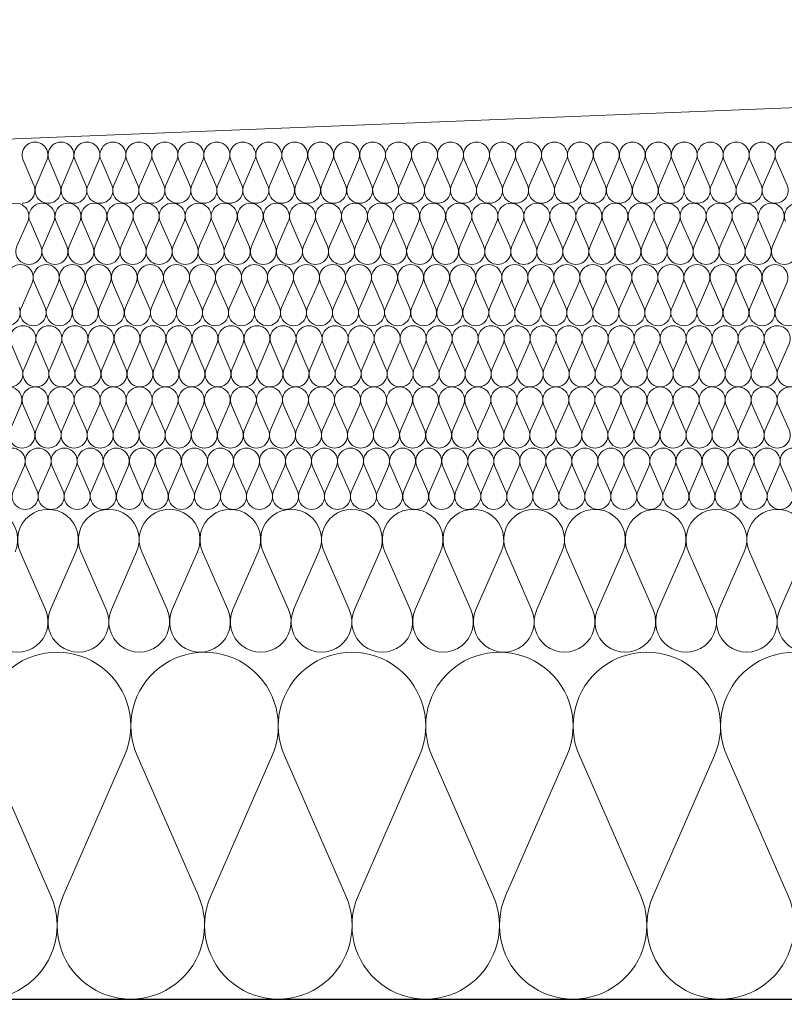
# Model space of a CAD drawing. Extents: x -686885 to -413214, y -23370 to 153194.
# Tile 15 of 145: x -655101 to -654726, y -7972 to -7490. Entities that reach past the tile are written whole.
import ezdxf

# ---------------------------------------------------------------- set-up
doc = ezdxf.new("R2010")
doc.units = 0
doc.header["$MEASUREMENT"] = 0
for name, color, linetype, lineweight in [('Arch stropy_Nr_Pióra__1', 7, 'Continuous', 25), ('INWENT KONST. DREWNIANA_Nr_Pióra__21', 7, 'Continuous', 9), ('INWENT WYMIARY_Nr_Pióra__21', 7, 'Continuous', 9), ('INWENT WYMIARY_Nr_Pióra__5', 7, 'Continuous', 13)]:
    doc.layers.add(name, color=color, linetype=linetype, lineweight=lineweight)
doc.layers.add('Inwent Izolacje', color=7, linetype='Continuous')
doc.layers.add('INWENT WYMIARY', color=7, linetype='Continuous')
doc.layers.add('Inwent Izolacje_Nr_Pióra__2', color=7, linetype='Continuous', lineweight=13, true_color=0x7f7f7f)
doc.styles.add('GENERATED_STYLE_1', font='txt')
doc.dimstyles.new('GENERATED_STYLE__9', dxfattribs={"dimtxt": 160.000002, "dimasz": 110.144928, "dimexe": 0.18, "dimexo": 40, "dimgap": 0.09, "dimtad": 1, "dimtih": 1, "dimtoh": 1, "dimdec": 0, "dimzin": 0, "dimdsep": 46, "dimtxsty": 'GENERATED_STYLE_1', "dimblk": 'ARROWHEAD_5', "dimblk1": 'ARROWHEAD_5', "dimblk2": 'ARROWHEAD_5', "dimcen": 0.09, "dimclrd": 7, "dimclre": 7, "dimclrt": 7, "dimazin": 0, "dimtfac": 1, "dimtdec": 4, "dimtmove": 0, "dimatfit": 3, "dimfxl": 0, "dimtolj": 1, "dimtzin": 0, "dimarcsym": 0})

# ---------------------------------------------------------------- blocks, each defined once
blk = doc.blocks.new('Izolacja cieplna 14_13', base_point=(-647529.55, -7969.58))
at = {"layer": 'Inwent Izolacje_Nr_Pióra__2', "linetype": 'Continuous'}
for p, q in [((-655085.37, -7918.92), (-655115.44, -7850.24)), ((-655049.24, -7850.24), (-655079.3, -7918.92)), ((-655013.1, -7918.92), (-655043.16, -7850.24)), ((-654976.96, -7850.24), (-655007.03, -7918.92)), ((-654940.82, -7918.92), (-654970.89, -7850.24)), ((-654904.68, -7850.24), (-654934.75, -7918.92)), ((-654868.55, -7918.92), (-654898.61, -7850.24)), ((-654832.41, -7850.24), (-654862.48, -7918.92)), ((-654796.27, -7918.92), (-654826.34, -7850.24)), ((-654760.13, -7850.24), (-654790.2, -7918.92)), ((-654724, -7918.92), (-654754.06, -7850.24))]:
    blk.add_line(p, q, dxfattribs=at)
for centre, start_param, end_param in [((-655082.34, -7835.73), 1.158003, 5.125183), ((-655010.06, -7835.73), 1.158003, 5.125183), ((-654937.79, -7835.73), 1.158003, 5.125183), ((-654865.51, -7835.73), 1.158003, 5.125183), ((-654793.24, -7835.73), 1.158003, 5.125183), ((-654720.96, -7835.73), 1.158003, 5.125183), ((-655118.47, -7933.42), 4.299595, 8.266774), ((-655046.2, -7933.42), 4.299595, 8.266774), ((-654973.92, -7933.42), 4.299595, 8.266774), ((-654901.65, -7933.42), 4.299595, 8.266774), ((-654829.37, -7933.42), 4.299595, 8.266774), ((-654757.1, -7933.42), 4.299595, 8.266774)]:
    blk.add_ellipse(centre, major_axis=(0, -36.15), ratio=0.999515, start_param=start_param, end_param=end_param, dxfattribs=at)
blk = doc.blocks.new('Izolacja cieplna 14_14', base_point=(-648399.55, -7799.58))
at = {"layer": 'Inwent Izolacje_Nr_Pióra__2', "linetype": 'Continuous'}
for p, q in [((-655088.04, -7778.72), (-655100.43, -7750.44)), ((-655073.15, -7750.44), (-655085.54, -7778.72)), ((-655058.25, -7778.72), (-655070.64, -7750.44)), ((-655043.36, -7750.44), (-655055.75, -7778.72)), ((-655028.46, -7778.72), (-655040.86, -7750.44)), ((-655013.57, -7750.44), (-655025.96, -7778.72)), ((-654998.68, -7778.72), (-655011.07, -7750.44)), ((-654983.78, -7750.44), (-654996.17, -7778.72)), ((-654968.89, -7778.72), (-654981.28, -7750.44)), ((-654954, -7750.44), (-654966.39, -7778.72)), ((-654939.1, -7778.72), (-654951.49, -7750.44)), ((-654924.21, -7750.44), (-654936.6, -7778.72)), ((-654909.32, -7778.72), (-654921.71, -7750.44)), ((-654894.42, -7750.44), (-654906.81, -7778.72)), ((-654879.53, -7778.72), (-654891.92, -7750.44)), ((-654864.63, -7750.44), (-654877.03, -7778.72)), ((-654849.74, -7778.72), (-654862.13, -7750.44)), ((-654834.85, -7750.44), (-654847.24, -7778.72)), ((-654819.95, -7778.72), (-654832.34, -7750.44)), ((-654805.06, -7750.44), (-654817.45, -7778.72)), ((-654790.17, -7778.72), (-654802.56, -7750.44)), ((-654775.27, -7750.44), (-654787.66, -7778.72)), ((-654760.38, -7778.72), (-654772.77, -7750.44)), ((-654745.49, -7750.44), (-654757.88, -7778.72)), ((-654730.59, -7778.72), (-654742.98, -7750.44)), ((-654715.7, -7750.44), (-654728.09, -7778.72))]:
    blk.add_line(p, q, dxfattribs=at)
for centre, start_param, end_param in [((-655116.57, -7744.47), 2.728799, 6.695979), ((-655086.79, -7744.47), 2.728799, 6.695979), ((-655057, -7744.47), 2.728799, 6.695979), ((-655027.21, -7744.47), 2.728799, 6.695979), ((-654997.43, -7744.47), 2.728799, 6.695979), ((-654967.64, -7744.47), 2.728799, 6.695979), ((-654937.85, -7744.47), 2.728799, 6.695979), ((-654908.06, -7744.47), 2.728799, 6.695979), ((-654878.28, -7744.47), 2.728799, 6.695979), ((-654848.49, -7744.47), 2.728799, 6.695979), ((-654818.7, -7744.47), 2.728799, 6.695979), ((-654788.92, -7744.47), 2.728799, 6.695979), ((-654759.13, -7744.47), 2.728799, 6.695979), ((-654729.34, -7744.47), 2.728799, 6.695979), ((-655101.68, -7784.69), 5.870392, 9.837571), ((-655071.89, -7784.69), 5.870392, 9.837571), ((-655042.11, -7784.69), 5.870392, 9.837571), ((-655012.32, -7784.69), 5.870392, 9.837571), ((-654982.53, -7784.69), 5.870392, 9.837571), ((-654952.74, -7784.69), 5.870392, 9.837571), ((-654922.96, -7784.69), 5.870392, 9.837571), ((-654893.17, -7784.69), 5.870392, 9.837571), ((-654863.38, -7784.69), 5.870392, 9.837571), ((-654833.6, -7784.69), 5.870392, 9.837571), ((-654803.81, -7784.69), 5.870392, 9.837571), ((-654774.02, -7784.69), 5.870392, 9.837571), ((-654744.23, -7784.69), 5.870392, 9.837571), ((-654714.45, -7784.69), 5.870392, 9.837571)]:
    blk.add_ellipse(centre, major_axis=(-14.89, 0), ratio=0.999587, start_param=start_param, end_param=end_param, dxfattribs=at)
blk = doc.blocks.new('Izolacja cieplna 14_15', base_point=(-649049.55, -7729.58))
at = {"layer": 'Inwent Izolacje_Nr_Pióra__2', "linetype": 'Continuous'}
for p, q in [((-655098.53, -7708.52), (-655103.84, -7720.64)), ((-655092.15, -7720.64), (-655097.46, -7708.52)), ((-655085.77, -7708.52), (-655091.08, -7720.64)), ((-655079.39, -7720.64), (-655084.69, -7708.52)), ((-655073.01, -7708.52), (-655078.31, -7720.64)), ((-655066.63, -7720.64), (-655071.93, -7708.52)), ((-655060.25, -7708.52), (-655065.55, -7720.64)), ((-655053.87, -7720.64), (-655059.17, -7708.52)), ((-655047.49, -7708.52), (-655052.79, -7720.64)), ((-655041.11, -7720.64), (-655046.41, -7708.52)), ((-655034.73, -7708.52), (-655040.03, -7720.64)), ((-655028.34, -7720.64), (-655033.65, -7708.52)), ((-655021.96, -7708.52), (-655027.27, -7720.64)), ((-655015.58, -7720.64), (-655020.89, -7708.52)), ((-655009.2, -7708.52), (-655014.51, -7720.64)), ((-655002.82, -7720.64), (-655008.13, -7708.52)), ((-654996.44, -7708.52), (-655001.75, -7720.64)), ((-654990.06, -7720.64), (-654995.37, -7708.52)), ((-654983.68, -7708.52), (-654988.99, -7720.64)), ((-654977.3, -7720.64), (-654982.61, -7708.52)), ((-654970.92, -7708.52), (-654976.23, -7720.64)), ((-654964.54, -7720.64), (-654969.85, -7708.52)), ((-654958.16, -7708.52), (-654963.47, -7720.64)), ((-654951.78, -7720.64), (-654957.09, -7708.52)), ((-654945.4, -7708.52), (-654950.71, -7720.64)), ((-654939.02, -7720.64), (-654944.33, -7708.52)), ((-654932.64, -7708.52), (-654937.95, -7720.64)), ((-654926.26, -7720.64), (-654931.57, -7708.52)), ((-654919.88, -7708.52), (-654925.19, -7720.64)), ((-654913.5, -7720.64), (-654918.81, -7708.52)), ((-654907.12, -7708.52), (-654912.43, -7720.64)), ((-654900.74, -7720.64), (-654906.05, -7708.52)), ((-654894.36, -7708.52), (-654899.67, -7720.64)), ((-654887.98, -7720.64), (-654893.29, -7708.52)), ((-654881.6, -7708.52), (-654886.91, -7720.64)), ((-654875.22, -7720.64), (-654880.53, -7708.52)), ((-654868.84, -7708.52), (-654874.15, -7720.64)), ((-654862.46, -7720.64), (-654867.77, -7708.52)), ((-654856.08, -7708.52), (-654861.39, -7720.64)), ((-654849.7, -7720.64), (-654855.01, -7708.52)), ((-654843.32, -7708.52), (-654848.63, -7720.64)), ((-654836.94, -7720.64), (-654842.25, -7708.52)), ((-654830.56, -7708.52), (-654835.87, -7720.64)), ((-654824.18, -7720.64), (-654829.49, -7708.52)), ((-654817.8, -7708.52), (-654823.11, -7720.64)), ((-654811.42, -7720.64), (-654816.73, -7708.52)), ((-654805.04, -7708.52), (-654810.35, -7720.64)), ((-654798.66, -7720.64), (-654803.97, -7708.52)), ((-654792.28, -7708.52), (-654797.59, -7720.64)), ((-654785.9, -7720.64), (-654791.21, -7708.52)), ((-654779.52, -7708.52), (-654784.83, -7720.64)), ((-654773.14, -7720.64), (-654778.44, -7708.52)), ((-654766.76, -7708.52), (-654772.06, -7720.64)), ((-654760.38, -7720.64), (-654765.68, -7708.52)), ((-654754, -7708.52), (-654759.3, -7720.64)), ((-654747.62, -7720.64), (-654752.92, -7708.52)), ((-654741.24, -7708.52), (-654746.54, -7720.64)), ((-654734.86, -7720.64), (-654740.16, -7708.52)), ((-654728.48, -7708.52), (-654733.78, -7720.64)), ((-654722.09, -7720.64), (-654727.4, -7708.52))]:
    blk.add_line(p, q, dxfattribs=at)
for centre, start_param, end_param in [((-655104.37, -7705.96), 1.158003, 5.125183), ((-655091.61, -7705.96), 1.158003, 5.125183), ((-655078.85, -7705.96), 1.158003, 5.125183), ((-655066.09, -7705.96), 1.158003, 5.125183), ((-655053.33, -7705.96), 1.158003, 5.125183), ((-655040.57, -7705.96), 1.158003, 5.125183), ((-655027.81, -7705.96), 1.158003, 5.125183), ((-655015.05, -7705.96), 1.158003, 5.125183), ((-655002.29, -7705.96), 1.158003, 5.125183), ((-654989.53, -7705.96), 1.158003, 5.125183), ((-654976.77, -7705.96), 1.158003, 5.125183), ((-654964.01, -7705.96), 1.158003, 5.125183), ((-654951.25, -7705.96), 1.158003, 5.125183), ((-654938.49, -7705.96), 1.158003, 5.125183), ((-654925.73, -7705.96), 1.158003, 5.125183), ((-654912.97, -7705.96), 1.158003, 5.125183), ((-654900.2, -7705.96), 1.158003, 5.125183), ((-654887.44, -7705.96), 1.158003, 5.125183), ((-654874.68, -7705.96), 1.158003, 5.125183), ((-654861.92, -7705.96), 1.158003, 5.125183), ((-654849.16, -7705.96), 1.158003, 5.125183), ((-654836.4, -7705.96), 1.158003, 5.125183), ((-654823.64, -7705.96), 1.158003, 5.125183), ((-654810.88, -7705.96), 1.158003, 5.125183), ((-654798.12, -7705.96), 1.158003, 5.125183), ((-654785.36, -7705.96), 1.158003, 5.125183), ((-654772.6, -7705.96), 1.158003, 5.125183), ((-654759.84, -7705.96), 1.158003, 5.125183), ((-654747.08, -7705.96), 1.158003, 5.125183), ((-654734.32, -7705.96), 1.158003, 5.125183), ((-654721.56, -7705.96), 1.158003, 5.125183), ((-655097.99, -7723.2), 4.299595, 8.266774), ((-655085.23, -7723.2), 4.299595, 8.266774), ((-655072.47, -7723.2), 4.299595, 8.266774), ((-655059.71, -7723.2), 4.299595, 8.266774), ((-655046.95, -7723.2), 4.299595, 8.266774), ((-655034.19, -7723.2), 4.299595, 8.266774), ((-655021.43, -7723.2), 4.299595, 8.266774), ((-655008.67, -7723.2), 4.299595, 8.266774), ((-654995.91, -7723.2), 4.299595, 8.266774), ((-654983.15, -7723.2), 4.299595, 8.266774), ((-654970.39, -7723.2), 4.299595, 8.266774), ((-654957.63, -7723.2), 4.299595, 8.266774), ((-654944.87, -7723.2), 4.299595, 8.266774), ((-654932.11, -7723.2), 4.299595, 8.266774), ((-654919.35, -7723.2), 4.299595, 8.266774), ((-654906.58, -7723.2), 4.299595, 8.266774), ((-654893.82, -7723.2), 4.299595, 8.266774), ((-654881.06, -7723.2), 4.299595, 8.266774), ((-654868.3, -7723.2), 4.299595, 8.266774), ((-654855.54, -7723.2), 4.299595, 8.266774), ((-654842.78, -7723.2), 4.299595, 8.266774), ((-654830.02, -7723.2), 4.299595, 8.266774), ((-654817.26, -7723.2), 4.299595, 8.266774), ((-654804.5, -7723.2), 4.299595, 8.266774), ((-654791.74, -7723.2), 4.299595, 8.266774), ((-654778.98, -7723.2), 4.299595, 8.266774), ((-654766.22, -7723.2), 4.299595, 8.266774), ((-654753.46, -7723.2), 4.299595, 8.266774), ((-654740.7, -7723.2), 4.299595, 8.266774), ((-654727.94, -7723.2), 4.299595, 8.266774)]:
    blk.add_ellipse(centre, major_axis=(0, -6.38), ratio=0.999979, start_param=start_param, end_param=end_param, dxfattribs=at)
blk = doc.blocks.new('Izolacja cieplna 14_16', base_point=(-649699.55, -7699.58))
at = {"layer": 'Inwent Izolacje_Nr_Pióra__2', "linetype": 'Continuous'}
for p, q in [((-655100.09, -7678.52), (-655105.4, -7690.64)), ((-655093.71, -7690.64), (-655099.02, -7678.52)), ((-655087.32, -7678.52), (-655092.63, -7690.64)), ((-655080.94, -7690.64), (-655086.25, -7678.52)), ((-655074.56, -7678.52), (-655079.87, -7690.64)), ((-655068.17, -7690.64), (-655073.49, -7678.52)), ((-655061.79, -7678.52), (-655067.1, -7690.64)), ((-655055.41, -7690.64), (-655060.72, -7678.52)), ((-655049.03, -7678.52), (-655054.34, -7690.64)), ((-655042.64, -7690.64), (-655047.95, -7678.52)), ((-655036.26, -7678.52), (-655041.57, -7690.64)), ((-655029.88, -7690.64), (-655035.19, -7678.52)), ((-655023.49, -7678.52), (-655028.8, -7690.64)), ((-655017.11, -7690.64), (-655022.42, -7678.52)), ((-655010.73, -7678.52), (-655016.04, -7690.64)), ((-655004.35, -7690.64), (-655009.66, -7678.52)), ((-654997.96, -7678.52), (-655003.27, -7690.64)), ((-654991.58, -7690.64), (-654996.89, -7678.52)), ((-654985.2, -7678.52), (-654990.51, -7690.64)), ((-654978.81, -7690.64), (-654984.12, -7678.52)), ((-654972.43, -7678.52), (-654977.74, -7690.64)), ((-654966.05, -7690.64), (-654971.36, -7678.52)), ((-654959.66, -7678.52), (-654964.97, -7690.64)), ((-654953.28, -7690.64), (-654958.59, -7678.52)), ((-654946.9, -7678.52), (-654952.21, -7690.64)), ((-654940.52, -7690.64), (-654945.83, -7678.52)), ((-654934.13, -7678.52), (-654939.44, -7690.64)), ((-654927.75, -7690.64), (-654933.06, -7678.52)), ((-654921.37, -7678.52), (-654926.68, -7690.64)), ((-654914.98, -7690.64), (-654920.29, -7678.52)), ((-654908.6, -7678.52), (-654913.91, -7690.64)), ((-654902.22, -7690.64), (-654907.53, -7678.52)), ((-654895.83, -7678.52), (-654901.15, -7690.64)), ((-654889.45, -7690.64), (-654894.76, -7678.52)), ((-654883.07, -7678.52), (-654888.38, -7690.64)), ((-654876.69, -7690.64), (-654882, -7678.52)), ((-654870.3, -7678.52), (-654875.61, -7690.64)), ((-654863.92, -7690.64), (-654869.23, -7678.52)), ((-654857.54, -7678.52), (-654862.85, -7690.64)), ((-654851.15, -7690.64), (-654856.46, -7678.52)), ((-654844.77, -7678.52), (-654850.08, -7690.64)), ((-654838.39, -7690.64), (-654843.7, -7678.52)), ((-654832, -7678.52), (-654837.32, -7690.64)), ((-654825.62, -7690.64), (-654830.93, -7678.52)), ((-654819.24, -7678.52), (-654824.55, -7690.64)), ((-654812.86, -7690.64), (-654818.17, -7678.52)), ((-654806.47, -7678.52), (-654811.78, -7690.64)), ((-654800.09, -7690.64), (-654805.4, -7678.52)), ((-654793.71, -7678.52), (-654799.02, -7690.64)), ((-654787.32, -7690.64), (-654792.63, -7678.52)), ((-654780.94, -7678.52), (-654786.25, -7690.64)), ((-654774.56, -7690.64), (-654779.87, -7678.52)), ((-654768.18, -7678.52), (-654773.49, -7690.64)), ((-654761.79, -7690.64), (-654767.1, -7678.52)), ((-654755.41, -7678.52), (-654760.72, -7690.64)), ((-654749.03, -7690.64), (-654754.34, -7678.52)), ((-654742.64, -7678.52), (-654747.95, -7690.64)), ((-654736.26, -7690.64), (-654741.57, -7678.52)), ((-654729.88, -7678.52), (-654735.19, -7690.64)), ((-654723.49, -7690.64), (-654728.8, -7678.52))]:
    blk.add_line(p, q, dxfattribs=at)
for centre, start_param, end_param in [((-655105.94, -7675.96), 2.728799, 6.695979), ((-655093.17, -7675.96), 2.728799, 6.695979), ((-655080.4, -7675.96), 2.728799, 6.695979), ((-655067.64, -7675.96), 2.728799, 6.695979), ((-655054.87, -7675.96), 2.728799, 6.695979), ((-655042.11, -7675.96), 2.728799, 6.695979), ((-655029.34, -7675.96), 2.728799, 6.695979), ((-655016.57, -7675.96), 2.728799, 6.695979), ((-655003.81, -7675.96), 2.728799, 6.695979), ((-654991.04, -7675.96), 2.728799, 6.695979), ((-654978.28, -7675.96), 2.728799, 6.695979), ((-654965.51, -7675.96), 2.728799, 6.695979), ((-654952.75, -7675.96), 2.728799, 6.695979), ((-654939.98, -7675.96), 2.728799, 6.695979), ((-654927.21, -7675.96), 2.728799, 6.695979), ((-654914.45, -7675.96), 2.728799, 6.695979), ((-654901.68, -7675.96), 2.728799, 6.695979), ((-654888.92, -7675.96), 2.728799, 6.695979), ((-654876.15, -7675.96), 2.728799, 6.695979), ((-654863.38, -7675.96), 2.728799, 6.695979), ((-654850.62, -7675.96), 2.728799, 6.695979), ((-654837.85, -7675.96), 2.728799, 6.695979), ((-654825.09, -7675.96), 2.728799, 6.695979), ((-654812.32, -7675.96), 2.728799, 6.695979), ((-654799.55, -7675.96), 2.728799, 6.695979), ((-654786.79, -7675.96), 2.728799, 6.695979), ((-654774.02, -7675.96), 2.728799, 6.695979), ((-654761.26, -7675.96), 2.728799, 6.695979), ((-654748.49, -7675.96), 2.728799, 6.695979), ((-654735.72, -7675.96), 2.728799, 6.695979), ((-654722.96, -7675.96), 2.728799, 6.695979), ((-655099.55, -7693.2), 5.870392, 9.837571), ((-655086.79, -7693.2), 5.870392, 9.837571), ((-655074.02, -7693.2), 5.870392, 9.837571), ((-655061.26, -7693.2), 5.870392, 9.837571), ((-655048.49, -7693.2), 5.870392, 9.837571), ((-655035.72, -7693.2), 5.870392, 9.837571), ((-655022.96, -7693.2), 5.870392, 9.837571), ((-655010.19, -7693.2), 5.870392, 9.837571), ((-654997.43, -7693.2), 5.870392, 9.837571), ((-654984.66, -7693.2), 5.870392, 9.837571), ((-654971.89, -7693.2), 5.870392, 9.837571), ((-654959.13, -7693.2), 5.870392, 9.837571), ((-654946.36, -7693.2), 5.870392, 9.837571), ((-654933.6, -7693.2), 5.870392, 9.837571), ((-654920.83, -7693.2), 5.870392, 9.837571), ((-654908.06, -7693.2), 5.870392, 9.837571), ((-654895.3, -7693.2), 5.870392, 9.837571), ((-654882.53, -7693.2), 5.870392, 9.837571), ((-654869.77, -7693.2), 5.870392, 9.837571), ((-654857, -7693.2), 5.870392, 9.837571), ((-654844.23, -7693.2), 5.870392, 9.837571), ((-654831.47, -7693.2), 5.870392, 9.837571), ((-654818.7, -7693.2), 5.870392, 9.837571), ((-654805.94, -7693.2), 5.870392, 9.837571), ((-654793.17, -7693.2), 5.870392, 9.837571), ((-654780.4, -7693.2), 5.870392, 9.837571), ((-654767.64, -7693.2), 5.870392, 9.837571), ((-654754.87, -7693.2), 5.870392, 9.837571), ((-654742.11, -7693.2), 5.870392, 9.837571), ((-654729.34, -7693.2), 5.870392, 9.837571)]:
    blk.add_ellipse(centre, major_axis=(-6.38, 0), ratio=0.999587, start_param=start_param, end_param=end_param, dxfattribs=at)
blk = doc.blocks.new('Izolacja cieplna 14_17', base_point=(-650349.55, -7669.58))
at = {"layer": 'Inwent Izolacje_Nr_Pióra__2', "linetype": 'Continuous'}
for p, q in [((-655099.63, -7660.64), (-655104.94, -7648.52)), ((-655093.26, -7648.52), (-655098.56, -7660.64)), ((-655086.88, -7660.64), (-655092.19, -7648.52)), ((-655080.51, -7648.52), (-655085.81, -7660.64)), ((-655074.13, -7660.64), (-655079.44, -7648.52)), ((-655067.76, -7648.52), (-655073.06, -7660.64)), ((-655061.38, -7660.64), (-655066.69, -7648.52)), ((-655055.01, -7648.52), (-655060.31, -7660.64)), ((-655048.63, -7660.64), (-655053.94, -7648.52)), ((-655042.26, -7648.52), (-655047.56, -7660.64)), ((-655035.88, -7660.64), (-655041.19, -7648.52)), ((-655029.51, -7648.52), (-655034.81, -7660.64)), ((-655023.13, -7660.64), (-655028.44, -7648.52)), ((-655016.76, -7648.52), (-655022.06, -7660.64)), ((-655010.38, -7660.64), (-655015.68, -7648.52)), ((-655004.01, -7648.52), (-655009.31, -7660.64)), ((-654997.63, -7660.64), (-655002.93, -7648.52)), ((-654991.26, -7648.52), (-654996.56, -7660.64)), ((-654984.88, -7660.64), (-654990.18, -7648.52)), ((-654978.5, -7648.52), (-654983.81, -7660.64)), ((-654972.13, -7660.64), (-654977.43, -7648.52)), ((-654965.75, -7648.52), (-654971.06, -7660.64)), ((-654959.38, -7660.64), (-654964.68, -7648.52)), ((-654953, -7648.52), (-654958.31, -7660.64)), ((-654946.63, -7660.64), (-654951.93, -7648.52)), ((-654940.25, -7648.52), (-654945.56, -7660.64)), ((-654933.88, -7660.64), (-654939.18, -7648.52)), ((-654927.5, -7648.52), (-654932.81, -7660.64)), ((-654921.13, -7660.64), (-654926.43, -7648.52)), ((-654914.75, -7648.52), (-654920.06, -7660.64)), ((-654908.38, -7660.64), (-654913.68, -7648.52)), ((-654902, -7648.52), (-654907.31, -7660.64)), ((-654895.63, -7660.64), (-654900.93, -7648.52)), ((-654889.25, -7648.52), (-654894.56, -7660.64)), ((-654882.88, -7660.64), (-654888.18, -7648.52)), ((-654876.5, -7648.52), (-654881.81, -7660.64)), ((-654870.13, -7660.64), (-654875.43, -7648.52)), ((-654863.75, -7648.52), (-654869.05, -7660.64)), ((-654857.38, -7660.64), (-654862.68, -7648.52)), ((-654851, -7648.52), (-654856.3, -7660.64)), ((-654844.62, -7660.64), (-654849.93, -7648.52)), ((-654838.25, -7648.52), (-654843.55, -7660.64)), ((-654831.87, -7660.64), (-654837.18, -7648.52)), ((-654825.5, -7648.52), (-654830.8, -7660.64)), ((-654819.12, -7660.64), (-654824.43, -7648.52)), ((-654812.75, -7648.52), (-654818.05, -7660.64)), ((-654806.37, -7660.64), (-654811.68, -7648.52)), ((-654800, -7648.52), (-654805.3, -7660.64)), ((-654793.62, -7660.64), (-654798.93, -7648.52)), ((-654787.25, -7648.52), (-654792.55, -7660.64)), ((-654780.87, -7660.64), (-654786.18, -7648.52)), ((-654774.5, -7648.52), (-654779.8, -7660.64)), ((-654768.12, -7660.64), (-654773.43, -7648.52)), ((-654761.75, -7648.52), (-654767.05, -7660.64)), ((-654755.37, -7660.64), (-654760.68, -7648.52)), ((-654749, -7648.52), (-654754.3, -7660.64)), ((-654742.62, -7660.64), (-654747.93, -7648.52)), ((-654736.25, -7648.52), (-654741.55, -7660.64)), ((-654729.87, -7660.64), (-654735.17, -7648.52)), ((-654723.5, -7648.52), (-654728.8, -7660.64))]:
    blk.add_line(p, q, dxfattribs=at)
for centre, start_param, end_param in [((-655099.1, -7645.96), 1.158003, 5.125183), ((-655086.35, -7645.96), 1.158003, 5.125183), ((-655073.6, -7645.96), 1.158003, 5.125183), ((-655060.85, -7645.96), 1.158003, 5.125183), ((-655048.1, -7645.96), 1.158003, 5.125183), ((-655035.35, -7645.96), 1.158003, 5.125183), ((-655022.6, -7645.96), 1.158003, 5.125183), ((-655009.85, -7645.96), 1.158003, 5.125183), ((-654997.09, -7645.96), 1.158003, 5.125183), ((-654984.34, -7645.96), 1.158003, 5.125183), ((-654971.59, -7645.96), 1.158003, 5.125183), ((-654958.84, -7645.96), 1.158003, 5.125183), ((-654946.09, -7645.96), 1.158003, 5.125183), ((-654933.34, -7645.96), 1.158003, 5.125183), ((-654920.59, -7645.96), 1.158003, 5.125183), ((-654907.84, -7645.96), 1.158003, 5.125183), ((-654895.09, -7645.96), 1.158003, 5.125183), ((-654882.34, -7645.96), 1.158003, 5.125183), ((-654869.59, -7645.96), 1.158003, 5.125183), ((-654856.84, -7645.96), 1.158003, 5.125183), ((-654844.09, -7645.96), 1.158003, 5.125183), ((-654831.34, -7645.96), 1.158003, 5.125183), ((-654818.59, -7645.96), 1.158003, 5.125183), ((-654805.84, -7645.96), 1.158003, 5.125183), ((-654793.09, -7645.96), 1.158003, 5.125183), ((-654780.34, -7645.96), 1.158003, 5.125183), ((-654767.59, -7645.96), 1.158003, 5.125183), ((-654754.84, -7645.96), 1.158003, 5.125183), ((-654742.09, -7645.96), 1.158003, 5.125183), ((-654729.34, -7645.96), 1.158003, 5.125183), ((-655105.47, -7663.2), 4.299595, 8.266774), ((-655092.72, -7663.2), 4.299595, 8.266774), ((-655079.97, -7663.2), 4.299595, 8.266774), ((-655067.22, -7663.2), 4.299595, 8.266774), ((-655054.47, -7663.2), 4.299595, 8.266774), ((-655041.72, -7663.2), 4.299595, 8.266774), ((-655028.97, -7663.2), 4.299595, 8.266774), ((-655016.22, -7663.2), 4.299595, 8.266774), ((-655003.47, -7663.2), 4.299595, 8.266774), ((-654990.72, -7663.2), 4.299595, 8.266774), ((-654977.97, -7663.2), 4.299595, 8.266774), ((-654965.22, -7663.2), 4.299595, 8.266774), ((-654952.47, -7663.2), 4.299595, 8.266774), ((-654939.72, -7663.2), 4.299595, 8.266774), ((-654926.97, -7663.2), 4.299595, 8.266774), ((-654914.22, -7663.2), 4.299595, 8.266774), ((-654901.47, -7663.2), 4.299595, 8.266774), ((-654888.72, -7663.2), 4.299595, 8.266774), ((-654875.97, -7663.2), 4.299595, 8.266774), ((-654863.21, -7663.2), 4.299595, 8.266774), ((-654850.46, -7663.2), 4.299595, 8.266774), ((-654837.71, -7663.2), 4.299595, 8.266774), ((-654824.96, -7663.2), 4.299595, 8.266774), ((-654812.21, -7663.2), 4.299595, 8.266774), ((-654799.46, -7663.2), 4.299595, 8.266774), ((-654786.71, -7663.2), 4.299595, 8.266774), ((-654773.96, -7663.2), 4.299595, 8.266774), ((-654761.21, -7663.2), 4.299595, 8.266774), ((-654748.46, -7663.2), 4.299595, 8.266774), ((-654735.71, -7663.2), 4.299595, 8.266774), ((-654722.96, -7663.2), 4.299595, 8.266774)]:
    blk.add_ellipse(centre, major_axis=(0, -6.38), ratio=0.999198, start_param=start_param, end_param=end_param, dxfattribs=at)
blk = doc.blocks.new('Izolacja cieplna 14_18', base_point=(-651049.55, -7639.58))
at = {"layer": 'Inwent Izolacje_Nr_Pióra__2', "linetype": 'Continuous'}
for p, q in [((-655094.57, -7618.52), (-655099.88, -7630.64)), ((-655088.19, -7630.64), (-655093.5, -7618.52)), ((-655081.81, -7618.52), (-655087.12, -7630.64)), ((-655075.43, -7630.64), (-655080.74, -7618.52)), ((-655069.06, -7618.52), (-655074.36, -7630.64)), ((-655062.68, -7630.64), (-655067.98, -7618.52)), ((-655056.3, -7618.52), (-655061.6, -7630.64)), ((-655049.92, -7630.64), (-655055.22, -7618.52)), ((-655043.54, -7618.52), (-655048.85, -7630.64)), ((-655037.16, -7630.64), (-655042.47, -7618.52)), ((-655030.78, -7618.52), (-655036.09, -7630.64)), ((-655024.4, -7630.64), (-655029.71, -7618.52)), ((-655018.02, -7618.52), (-655023.33, -7630.64)), ((-655011.64, -7630.64), (-655016.95, -7618.52)), ((-655005.26, -7618.52), (-655010.57, -7630.64)), ((-654998.88, -7630.64), (-655004.19, -7618.52)), ((-654992.5, -7618.52), (-654997.81, -7630.64)), ((-654986.12, -7630.64), (-654991.43, -7618.52)), ((-654979.74, -7618.52), (-654985.05, -7630.64)), ((-654973.37, -7630.64), (-654978.67, -7618.52)), ((-654966.99, -7618.52), (-654972.29, -7630.64)), ((-654960.61, -7630.64), (-654965.91, -7618.52)), ((-654954.23, -7618.52), (-654959.54, -7630.64)), ((-654947.85, -7630.64), (-654953.16, -7618.52)), ((-654941.47, -7618.52), (-654946.78, -7630.64)), ((-654935.09, -7630.64), (-654940.4, -7618.52)), ((-654928.71, -7618.52), (-654934.02, -7630.64)), ((-654922.33, -7630.64), (-654927.64, -7618.52)), ((-654915.95, -7618.52), (-654921.26, -7630.64)), ((-654909.57, -7630.64), (-654914.88, -7618.52)), ((-654903.19, -7618.52), (-654908.5, -7630.64)), ((-654896.81, -7630.64), (-654902.12, -7618.52)), ((-654890.43, -7618.52), (-654895.74, -7630.64)), ((-654884.06, -7630.64), (-654889.36, -7618.52)), ((-654877.68, -7618.52), (-654882.98, -7630.64)), ((-654871.3, -7630.64), (-654876.6, -7618.52)), ((-654864.92, -7618.52), (-654870.22, -7630.64)), ((-654858.54, -7630.64), (-654863.85, -7618.52)), ((-654852.16, -7618.52), (-654857.47, -7630.64)), ((-654845.78, -7630.64), (-654851.09, -7618.52)), ((-654839.4, -7618.52), (-654844.71, -7630.64)), ((-654833.02, -7630.64), (-654838.33, -7618.52)), ((-654826.64, -7618.52), (-654831.95, -7630.64)), ((-654820.26, -7630.64), (-654825.57, -7618.52)), ((-654813.88, -7618.52), (-654819.19, -7630.64)), ((-654807.5, -7630.64), (-654812.81, -7618.52)), ((-654801.12, -7618.52), (-654806.43, -7630.64)), ((-654794.74, -7630.64), (-654800.05, -7618.52)), ((-654788.37, -7618.52), (-654793.67, -7630.64)), ((-654781.99, -7630.64), (-654787.29, -7618.52)), ((-654775.61, -7618.52), (-654780.91, -7630.64)), ((-654769.23, -7630.64), (-654774.53, -7618.52)), ((-654762.85, -7618.52), (-654768.16, -7630.64)), ((-654756.47, -7630.64), (-654761.78, -7618.52)), ((-654750.09, -7618.52), (-654755.4, -7630.64)), ((-654743.71, -7630.64), (-654749.02, -7618.52)), ((-654737.33, -7618.52), (-654742.64, -7630.64)), ((-654730.95, -7630.64), (-654736.26, -7618.52)), ((-654724.57, -7618.52), (-654729.88, -7630.64))]:
    blk.add_line(p, q, dxfattribs=at)
for centre, start_param, end_param in [((-655100.42, -7615.96), 1.158003, 5.125183), ((-655087.66, -7615.96), 1.158003, 5.125183), ((-655074.9, -7615.96), 1.158003, 5.125183), ((-655062.14, -7615.96), 1.158003, 5.125183), ((-655049.38, -7615.96), 1.158003, 5.125183), ((-655036.62, -7615.96), 1.158003, 5.125183), ((-655023.86, -7615.96), 1.158003, 5.125183), ((-655011.11, -7615.96), 1.158003, 5.125183), ((-654998.35, -7615.96), 1.158003, 5.125183), ((-654985.59, -7615.96), 1.158003, 5.125183), ((-654972.83, -7615.96), 1.158003, 5.125183), ((-654960.07, -7615.96), 1.158003, 5.125183), ((-654947.31, -7615.96), 1.158003, 5.125183), ((-654934.55, -7615.96), 1.158003, 5.125183), ((-654921.8, -7615.96), 1.158003, 5.125183), ((-654909.04, -7615.96), 1.158003, 5.125183), ((-654896.28, -7615.96), 1.158003, 5.125183), ((-654883.52, -7615.96), 1.158003, 5.125183), ((-654870.76, -7615.96), 1.158003, 5.125183), ((-654858, -7615.96), 1.158003, 5.125183), ((-654845.24, -7615.96), 1.158003, 5.125183), ((-654832.48, -7615.96), 1.158003, 5.125183), ((-654819.73, -7615.96), 1.158003, 5.125183), ((-654806.97, -7615.96), 1.158003, 5.125183), ((-654794.21, -7615.96), 1.158003, 5.125183), ((-654781.45, -7615.96), 1.158003, 5.125183), ((-654768.69, -7615.96), 1.158003, 5.125183), ((-654755.93, -7615.96), 1.158003, 5.125183), ((-654743.17, -7615.96), 1.158003, 5.125183), ((-654730.42, -7615.96), 1.158003, 5.125183), ((-655106.79, -7633.2), 4.299595, 8.266774), ((-655094.04, -7633.2), 4.299595, 8.266774), ((-655081.28, -7633.2), 4.299595, 8.266774), ((-655068.52, -7633.2), 4.299595, 8.266774), ((-655055.76, -7633.2), 4.299595, 8.266774), ((-655043, -7633.2), 4.299595, 8.266774), ((-655030.24, -7633.2), 4.299595, 8.266774), ((-655017.48, -7633.2), 4.299595, 8.266774), ((-655004.73, -7633.2), 4.299595, 8.266774), ((-654991.97, -7633.2), 4.299595, 8.266774), ((-654979.21, -7633.2), 4.299595, 8.266774), ((-654966.45, -7633.2), 4.299595, 8.266774), ((-654953.69, -7633.2), 4.299595, 8.266774), ((-654940.93, -7633.2), 4.299595, 8.266774), ((-654928.17, -7633.2), 4.299595, 8.266774), ((-654915.42, -7633.2), 4.299595, 8.266774), ((-654902.66, -7633.2), 4.299595, 8.266774), ((-654889.9, -7633.2), 4.299595, 8.266774), ((-654877.14, -7633.2), 4.299595, 8.266774), ((-654864.38, -7633.2), 4.299595, 8.266774), ((-654851.62, -7633.2), 4.299595, 8.266774), ((-654838.86, -7633.2), 4.299595, 8.266774), ((-654826.11, -7633.2), 4.299595, 8.266774), ((-654813.35, -7633.2), 4.299595, 8.266774), ((-654800.59, -7633.2), 4.299595, 8.266774), ((-654787.83, -7633.2), 4.299595, 8.266774), ((-654775.07, -7633.2), 4.299595, 8.266774), ((-654762.31, -7633.2), 4.299595, 8.266774), ((-654749.55, -7633.2), 4.299595, 8.266774), ((-654736.79, -7633.2), 4.299595, 8.266774), ((-654724.04, -7633.2), 4.299595, 8.266774)]:
    blk.add_ellipse(centre, major_axis=(0, -6.38), ratio=0.999838, start_param=start_param, end_param=end_param, dxfattribs=at)
blk = doc.blocks.new('Izolacja cieplna 14_19', base_point=(-651699.55, -7609.58))
at = {"layer": 'Inwent Izolacje_Nr_Pióra__2', "linetype": 'Continuous'}
for p, q in [((-655096.71, -7588.52), (-655102.02, -7600.64)), ((-655090.32, -7600.64), (-655095.63, -7588.52)), ((-655083.94, -7588.52), (-655089.25, -7600.64)), ((-655077.55, -7600.64), (-655082.86, -7588.52)), ((-655071.17, -7588.52), (-655076.48, -7600.64)), ((-655064.78, -7600.64), (-655070.09, -7588.52)), ((-655058.4, -7588.52), (-655063.71, -7600.64)), ((-655052.01, -7600.64), (-655057.32, -7588.52)), ((-655045.63, -7588.52), (-655050.94, -7600.64)), ((-655039.24, -7600.64), (-655044.56, -7588.52)), ((-655032.86, -7588.52), (-655038.17, -7600.64)), ((-655026.47, -7600.64), (-655031.79, -7588.52)), ((-655020.09, -7588.52), (-655025.4, -7600.64)), ((-655013.71, -7600.64), (-655019.02, -7588.52)), ((-655007.32, -7588.52), (-655012.63, -7600.64)), ((-655000.94, -7600.64), (-655006.25, -7588.52)), ((-654994.55, -7588.52), (-654999.86, -7600.64)), ((-654988.17, -7600.64), (-654993.48, -7588.52)), ((-654981.78, -7588.52), (-654987.09, -7600.64)), ((-654975.4, -7600.64), (-654980.71, -7588.52)), ((-654969.01, -7588.52), (-654974.33, -7600.64)), ((-654962.63, -7600.64), (-654967.94, -7588.52)), ((-654956.24, -7588.52), (-654961.56, -7600.64)), ((-654949.86, -7600.64), (-654955.17, -7588.52)), ((-654943.47, -7588.52), (-654948.79, -7600.64)), ((-654937.09, -7600.64), (-654942.4, -7588.52)), ((-654930.71, -7588.52), (-654936.02, -7600.64)), ((-654924.32, -7600.64), (-654929.63, -7588.52)), ((-654917.94, -7588.52), (-654923.25, -7600.64)), ((-654911.55, -7600.64), (-654916.86, -7588.52)), ((-654905.17, -7588.52), (-654910.48, -7600.64)), ((-654898.78, -7600.64), (-654904.09, -7588.52)), ((-654892.4, -7588.52), (-654897.71, -7600.64)), ((-654886.01, -7600.64), (-654891.32, -7588.52)), ((-654879.63, -7588.52), (-654884.94, -7600.64)), ((-654873.24, -7600.64), (-654878.56, -7588.52)), ((-654866.86, -7588.52), (-654872.17, -7600.64)), ((-654860.47, -7600.64), (-654865.79, -7588.52)), ((-654854.09, -7588.52), (-654859.4, -7600.64)), ((-654847.71, -7600.64), (-654853.02, -7588.52)), ((-654841.32, -7588.52), (-654846.63, -7600.64)), ((-654834.94, -7600.64), (-654840.25, -7588.52)), ((-654828.55, -7588.52), (-654833.86, -7600.64)), ((-654822.17, -7600.64), (-654827.48, -7588.52)), ((-654815.78, -7588.52), (-654821.09, -7600.64)), ((-654809.4, -7600.64), (-654814.71, -7588.52)), ((-654803.01, -7588.52), (-654808.33, -7600.64)), ((-654796.63, -7600.64), (-654801.94, -7588.52)), ((-654790.24, -7588.52), (-654795.56, -7600.64)), ((-654783.86, -7600.64), (-654789.17, -7588.52)), ((-654777.47, -7588.52), (-654782.79, -7600.64)), ((-654771.09, -7600.64), (-654776.4, -7588.52)), ((-654764.71, -7588.52), (-654770.02, -7600.64)), ((-654758.32, -7600.64), (-654763.63, -7588.52)), ((-654751.94, -7588.52), (-654757.25, -7600.64)), ((-654745.55, -7600.64), (-654750.86, -7588.52)), ((-654739.17, -7588.52), (-654744.48, -7600.64)), ((-654732.78, -7600.64), (-654738.09, -7588.52)), ((-654726.4, -7588.52), (-654731.71, -7600.64))]:
    blk.add_line(p, q, dxfattribs=at)
for centre, start_param, end_param in [((-655102.55, -7585.96), 2.728799, 6.695979), ((-655089.78, -7585.96), 2.728799, 6.695979), ((-655077.02, -7585.96), 2.728799, 6.695979), ((-655064.25, -7585.96), 2.728799, 6.695979), ((-655051.48, -7585.96), 2.728799, 6.695979), ((-655038.71, -7585.96), 2.728799, 6.695979), ((-655025.94, -7585.96), 2.728799, 6.695979), ((-655013.17, -7585.96), 2.728799, 6.695979), ((-655000.4, -7585.96), 2.728799, 6.695979), ((-654987.63, -7585.96), 2.728799, 6.695979), ((-654974.86, -7585.96), 2.728799, 6.695979), ((-654962.09, -7585.96), 2.728799, 6.695979), ((-654949.32, -7585.96), 2.728799, 6.695979), ((-654936.55, -7585.96), 2.728799, 6.695979), ((-654923.78, -7585.96), 2.728799, 6.695979), ((-654911.02, -7585.96), 2.728799, 6.695979), ((-654898.25, -7585.96), 2.728799, 6.695979), ((-654885.48, -7585.96), 2.728799, 6.695979), ((-654872.71, -7585.96), 2.728799, 6.695979), ((-654859.94, -7585.96), 2.728799, 6.695979), ((-654847.17, -7585.96), 2.728799, 6.695979), ((-654834.4, -7585.96), 2.728799, 6.695979), ((-654821.63, -7585.96), 2.728799, 6.695979), ((-654808.86, -7585.96), 2.728799, 6.695979), ((-654796.09, -7585.96), 2.728799, 6.695979), ((-654783.32, -7585.96), 2.728799, 6.695979), ((-654770.55, -7585.96), 2.728799, 6.695979), ((-654757.78, -7585.96), 2.728799, 6.695979), ((-654745.02, -7585.96), 2.728799, 6.695979), ((-654732.25, -7585.96), 2.728799, 6.695979), ((-654719.48, -7585.96), 2.728799, 6.695979), ((-655096.17, -7603.2), 5.870392, 9.837571), ((-655083.4, -7603.2), 5.870392, 9.837571), ((-655070.63, -7603.2), 5.870392, 9.837571), ((-655057.86, -7603.2), 5.870392, 9.837571), ((-655045.09, -7603.2), 5.870392, 9.837571), ((-655032.32, -7603.2), 5.870392, 9.837571), ((-655019.55, -7603.2), 5.870392, 9.837571), ((-655006.78, -7603.2), 5.870392, 9.837571), ((-654994.02, -7603.2), 5.870392, 9.837571), ((-654981.25, -7603.2), 5.870392, 9.837571), ((-654968.48, -7603.2), 5.870392, 9.837571), ((-654955.71, -7603.2), 5.870392, 9.837571), ((-654942.94, -7603.2), 5.870392, 9.837571), ((-654930.17, -7603.2), 5.870392, 9.837571), ((-654917.4, -7603.2), 5.870392, 9.837571), ((-654904.63, -7603.2), 5.870392, 9.837571), ((-654891.86, -7603.2), 5.870392, 9.837571), ((-654879.09, -7603.2), 5.870392, 9.837571), ((-654866.32, -7603.2), 5.870392, 9.837571), ((-654853.55, -7603.2), 5.870392, 9.837571), ((-654840.78, -7603.2), 5.870392, 9.837571), ((-654828.02, -7603.2), 5.870392, 9.837571), ((-654815.25, -7603.2), 5.870392, 9.837571), ((-654802.48, -7603.2), 5.870392, 9.837571), ((-654789.71, -7603.2), 5.870392, 9.837571), ((-654776.94, -7603.2), 5.870392, 9.837571), ((-654764.17, -7603.2), 5.870392, 9.837571), ((-654751.4, -7603.2), 5.870392, 9.837571), ((-654738.63, -7603.2), 5.870392, 9.837571), ((-654725.86, -7603.2), 5.870392, 9.837571)]:
    blk.add_ellipse(centre, major_axis=(-6.38, 0), ratio=0.999331, start_param=start_param, end_param=end_param, dxfattribs=at)
blk = doc.blocks.new('Izolacja cieplna 14_20', base_point=(-652349.55, -7579.58))
at = {"layer": 'Inwent Izolacje_Nr_Pióra__2', "linetype": 'Continuous'}
for p, q in [((-655093.72, -7570.64), (-655099.02, -7558.52)), ((-655087.36, -7558.52), (-655092.65, -7570.64)), ((-655080.99, -7570.64), (-655086.29, -7558.52)), ((-655074.63, -7558.52), (-655079.92, -7570.64)), ((-655068.26, -7570.64), (-655073.56, -7558.52)), ((-655061.89, -7558.52), (-655067.19, -7570.64)), ((-655055.53, -7570.64), (-655060.82, -7558.52)), ((-655049.16, -7558.52), (-655054.46, -7570.64)), ((-655042.8, -7570.64), (-655048.09, -7558.52)), ((-655036.43, -7558.52), (-655041.73, -7570.64)), ((-655030.07, -7570.64), (-655035.36, -7558.52)), ((-655023.7, -7558.52), (-655029, -7570.64)), ((-655017.33, -7570.64), (-655022.63, -7558.52)), ((-655010.97, -7558.52), (-655016.26, -7570.64)), ((-655004.6, -7570.64), (-655009.9, -7558.52)), ((-654998.24, -7558.52), (-655003.53, -7570.64)), ((-654991.87, -7570.64), (-654997.17, -7558.52)), ((-654985.51, -7558.52), (-654990.8, -7570.64)), ((-654979.14, -7570.64), (-654984.44, -7558.52)), ((-654972.77, -7558.52), (-654978.07, -7570.64)), ((-654966.41, -7570.64), (-654971.7, -7558.52)), ((-654960.04, -7558.52), (-654965.34, -7570.64)), ((-654953.68, -7570.64), (-654958.97, -7558.52)), ((-654947.31, -7558.52), (-654952.61, -7570.64)), ((-654940.94, -7570.64), (-654946.24, -7558.52)), ((-654934.58, -7558.52), (-654939.88, -7570.64)), ((-654928.21, -7570.64), (-654933.51, -7558.52)), ((-654921.85, -7558.52), (-654927.14, -7570.64)), ((-654915.48, -7570.64), (-654920.78, -7558.52)), ((-654909.12, -7558.52), (-654914.41, -7570.64)), ((-654902.75, -7570.64), (-654908.05, -7558.52)), ((-654896.38, -7558.52), (-654901.68, -7570.64)), ((-654890.02, -7570.64), (-654895.32, -7558.52)), ((-654883.65, -7558.52), (-654888.95, -7570.64)), ((-654877.29, -7570.64), (-654882.58, -7558.52)), ((-654870.92, -7558.52), (-654876.22, -7570.64)), ((-654864.56, -7570.64), (-654869.85, -7558.52)), ((-654858.19, -7558.52), (-654863.49, -7570.64)), ((-654851.82, -7570.64), (-654857.12, -7558.52)), ((-654845.46, -7558.52), (-654850.76, -7570.64)), ((-654839.09, -7570.64), (-654844.39, -7558.52)), ((-654832.73, -7558.52), (-654838.02, -7570.64)), ((-654826.36, -7570.64), (-654831.66, -7558.52)), ((-654820, -7558.52), (-654825.29, -7570.64)), ((-654813.63, -7570.64), (-654818.93, -7558.52)), ((-654807.26, -7558.52), (-654812.56, -7570.64)), ((-654800.9, -7570.64), (-654806.19, -7558.52)), ((-654794.53, -7558.52), (-654799.83, -7570.64)), ((-654788.17, -7570.64), (-654793.46, -7558.52)), ((-654781.8, -7558.52), (-654787.1, -7570.64)), ((-654775.44, -7570.64), (-654780.73, -7558.52)), ((-654769.07, -7558.52), (-654774.37, -7570.64)), ((-654762.7, -7570.64), (-654768, -7558.52)), ((-654756.34, -7558.52), (-654761.63, -7570.64)), ((-654749.97, -7570.64), (-654755.27, -7558.52)), ((-654743.61, -7558.52), (-654748.9, -7570.64)), ((-654737.24, -7570.64), (-654742.54, -7558.52)), ((-654730.88, -7558.52), (-654736.17, -7570.64)), ((-654724.51, -7570.64), (-654729.81, -7558.52))]:
    blk.add_line(p, q, dxfattribs=at)
for centre, start_param, end_param in [((-655093.19, -7555.96), 1.158003, 5.125183), ((-655080.46, -7555.96), 1.158003, 5.125183), ((-655067.72, -7555.96), 1.158003, 5.125183), ((-655054.99, -7555.96), 1.158003, 5.125183), ((-655042.26, -7555.96), 1.158003, 5.125183), ((-655029.53, -7555.96), 1.158003, 5.125183), ((-655016.8, -7555.96), 1.158003, 5.125183), ((-655004.07, -7555.96), 1.158003, 5.125183), ((-654991.34, -7555.96), 1.158003, 5.125183), ((-654978.6, -7555.96), 1.158003, 5.125183), ((-654965.87, -7555.96), 1.158003, 5.125183), ((-654953.14, -7555.96), 1.158003, 5.125183), ((-654940.41, -7555.96), 1.158003, 5.125183), ((-654927.68, -7555.96), 1.158003, 5.125183), ((-654914.95, -7555.96), 1.158003, 5.125183), ((-654902.22, -7555.96), 1.158003, 5.125183), ((-654889.48, -7555.96), 1.158003, 5.125183), ((-654876.75, -7555.96), 1.158003, 5.125183), ((-654864.02, -7555.96), 1.158003, 5.125183), ((-654851.29, -7555.96), 1.158003, 5.125183), ((-654838.56, -7555.96), 1.158003, 5.125183), ((-654825.83, -7555.96), 1.158003, 5.125183), ((-654813.1, -7555.96), 1.158003, 5.125183), ((-654800.36, -7555.96), 1.158003, 5.125183), ((-654787.63, -7555.96), 1.158003, 5.125183), ((-654774.9, -7555.96), 1.158003, 5.125183), ((-654762.17, -7555.96), 1.158003, 5.125183), ((-654749.44, -7555.96), 1.158003, 5.125183), ((-654736.71, -7555.96), 1.158003, 5.125183), ((-654723.97, -7555.96), 1.158003, 5.125183), ((-655099.55, -7573.2), 0, 1.983589), ((-655086.82, -7573.2), 4.299595, 8.266774), ((-655074.09, -7573.2), 4.299595, 8.266774), ((-655061.36, -7573.2), 4.299595, 8.266774), ((-655048.63, -7573.2), 4.299595, 8.266774), ((-655035.9, -7573.2), 4.299595, 8.266774), ((-655023.16, -7573.2), 4.299595, 8.266774), ((-655010.43, -7573.2), 4.299595, 8.266774), ((-654997.7, -7573.2), 4.299595, 8.266774), ((-654984.97, -7573.2), 4.299595, 8.266774), ((-654972.24, -7573.2), 4.299595, 8.266774), ((-654959.51, -7573.2), 4.299595, 8.266774), ((-654946.78, -7573.2), 4.299595, 8.266774), ((-654934.04, -7573.2), 4.299595, 8.266774), ((-654921.31, -7573.2), 4.299595, 8.266774), ((-654908.58, -7573.2), 4.299595, 8.266774), ((-654895.85, -7573.2), 4.299595, 8.266774), ((-654883.12, -7573.2), 4.299595, 8.266774), ((-654870.39, -7573.2), 4.299595, 8.266774), ((-654857.66, -7573.2), 4.299595, 8.266774), ((-654844.92, -7573.2), 4.299595, 8.266774), ((-654832.19, -7573.2), 4.299595, 8.266774), ((-654819.46, -7573.2), 4.299595, 8.266774), ((-654806.73, -7573.2), 4.299595, 8.266774), ((-654794, -7573.2), 4.299595, 8.266774), ((-654781.27, -7573.2), 4.299595, 8.266774), ((-654768.54, -7573.2), 4.299595, 8.266774), ((-654755.8, -7573.2), 4.299595, 8.266774), ((-654743.07, -7573.2), 4.299595, 8.266774), ((-654730.34, -7573.2), 4.299595, 8.266774)]:
    blk.add_ellipse(centre, major_axis=(0, -6.38), ratio=0.997711, start_param=start_param, end_param=end_param, dxfattribs=at)
blk = doc.blocks.new('*D782')
at = {"layer": 'INWENT WYMIARY_Nr_Pióra__5', "linetype": 'Continuous'}
for points in [[(-657348.7, -7638.18), (-657314.98, -7749.08), (-657374.95, -7751.08)], [(-657342.05, -7969.58), (-657372.8, -7857.82), (-657312.81, -7857.42)]]:
    blk.add_hatch(color=256, dxfattribs=at).paths.add_polyline_path(points, flags=0)
for p, q in [((-657348.7, -7638.18), (-657374.95, -7751.08)), ((-657348.7, -7638.18), (-657314.98, -7749.08)), ((-657314.98, -7749.08), (-657374.95, -7751.08)), ((-657372.8, -7857.82), (-657312.81, -7857.42)), ((-657342.05, -7969.58), (-657372.8, -7857.82)), ((-657342.05, -7969.58), (-657312.81, -7857.42))]:
    blk.add_line(p, q, dxfattribs=at)
blk.add_arc((-665600.6, -7969.58), 8258.56, 0.776767, 1.523015, dxfattribs=at)
at = {"layer": 'INWENT WYMIARY_Nr_Pióra__21', "insert": (-657183.74, -7880.63), "char_height": 160, "attachment_point": 7, "style": 'GENERATED_STYLE_1'}
blk.add_mtext('{2,30°}', dxfattribs=at)
blk = doc.blocks.new('ARROWHEAD_5')
at = {"color": 0, "linetype": 'Continuous', "lineweight": 0}
blk.add_line((0, 0), (-1, 0), dxfattribs=at)
blk.add_solid([(-1, 0.2679), (0, 0), (-1, -0.2679), (-1, 0.2679)], dxfattribs=at)
blk = doc.blocks.new('*D783')
at = {"layer": 'INWENT WYMIARY_Nr_Pióra__5', "linetype": 'Continuous'}
for points in [[(-651154.75, -7603.27), (-651129.09, -7716.31), (-651189.04, -7713.99)], [(-651163.09, -7969.58), (-651192.31, -7857.41), (-651132.31, -7857.83)]]:
    blk.add_hatch(color=256, dxfattribs=at).paths.add_polyline_path(points, flags=0)
for p, q in [((-651154.75, -7603.27), (-651189.04, -7713.99)), ((-651154.75, -7603.27), (-651129.09, -7716.31)), ((-651129.09, -7716.31), (-651189.04, -7713.99)), ((-651163.09, -7969.58), (-651192.31, -7857.41)), ((-651192.31, -7857.41), (-651132.31, -7857.83)), ((-651163.09, -7969.58), (-651132.31, -7857.83))]:
    blk.add_line(p, q, dxfattribs=at)
blk.add_arc((-643114.8, -7969.58), 8048.28, 178.18843, 179.202939, dxfattribs=at)
at = {"layer": 'INWENT WYMIARY_Nr_Pióra__21', "insert": (-651769.72, -7862.74), "char_height": 160, "attachment_point": 7, "style": 'GENERATED_STYLE_1'}
blk.add_mtext('{2,61°}', dxfattribs=at)

msp = doc.modelspace()

# ---------------------------------------------------------------- linework, layer by layer
at = {"layer": 'Arch stropy_Nr_Pióra__1', "linetype": 'Continuous'}
msp.add_line((-659599.55, -7969.58), (-647529.55, -7969.58), dxfattribs=at)
at = {"layer": 'INWENT KONST. DREWNIANA_Nr_Pióra__21', "linetype": 'Continuous'}
msp.add_line((-659624.55, -7729.58), (-653649.41, -7489.61), dxfattribs=at)

# ---------------------------------------------------------------- block references
at = {"layer": 'Inwent Izolacje', "color": 104, "linetype": 'Continuous', "lineweight": 13, "true_color": 0x029e21}
for name, p in [('Izolacja cieplna 14_20', (-652349.55, -7579.58)), ('Izolacja cieplna 14_19', (-651699.55, -7609.58)), ('Izolacja cieplna 14_18', (-651049.55, -7639.58)), ('Izolacja cieplna 14_17', (-650349.55, -7669.58)), ('Izolacja cieplna 14_16', (-649699.55, -7699.58)), ('Izolacja cieplna 14_15', (-649049.55, -7729.58)), ('Izolacja cieplna 14_14', (-648399.55, -7799.58)), ('Izolacja cieplna 14_13', (-647529.55, -7969.58))]:
    msp.add_blockref(name, p, dxfattribs=at)

# ---------------------------------------------------------------- dimensions: what is measured, and where the dimension line sits
at = {"layer": 'INWENT WYMIARY', "linetype": 'Continuous'}
for base, center, p2, picture, middle in [((-657343.71, -7803.85), (-665600.6, -7969.58), (-647529.55, -7969.58), '*D782', (-656927.01, -7800.63)), ((-651161, -7786.38), (-643114.8, -7969.58), (-659599.55, -7969.58), '*D783', (-651512.98, -7782.74))]:
    dim = msp.add_angular_dim_3p(base=base, center=center, p1=(-653649.41, -7489.61), p2=p2, dimstyle='GENERATED_STYLE__9', dxfattribs=at)
    dim.commit()
    dim.dimension.update_dxf_attribs({"geometry": picture, "text_midpoint": middle, "dimtype": 165})

doc.saveas('drawing.dxf')
